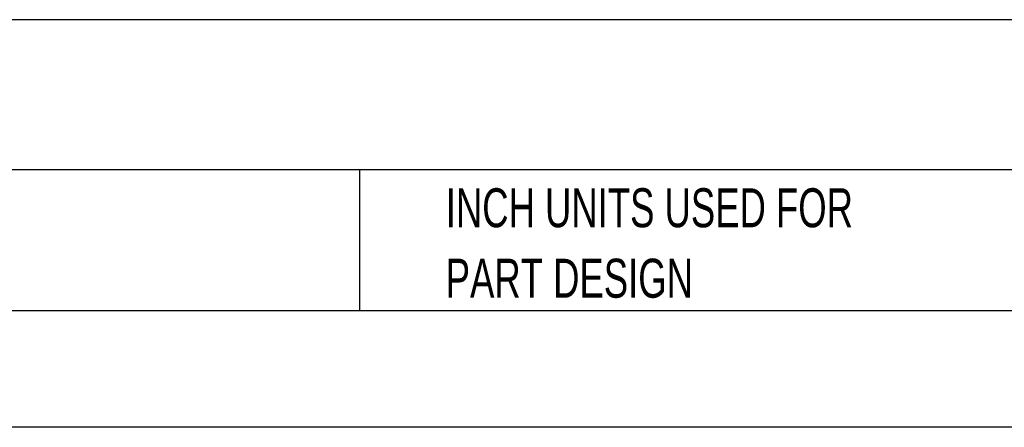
# Model space of a CAD drawing. Header units: millimetres. Extents: x 0 to 838, y 0 to 648.
# Tile 12 of 29: x 307 to 467, y 0 to 66. Entities that reach past the tile are written whole.
import ezdxf

# ---------------------------------------------------------------- set-up
doc = ezdxf.new("R2010")
doc.units = ezdxf.units.MM
doc.header["$LTSCALE"] = 3
doc.linetypes.add('CENTERX2', pattern=[20.32, 12.7, -2.54, 2.54, -2.54])
doc.layers.add('TEXT', color=140, linetype='Continuous', lineweight=25)
doc.styles.add('SLDTEXTSTYLE0', font='TXT', dxfattribs={"width": 0.7})

# ---------------------------------------------------------------- blocks, each defined once
blk = doc.blocks.new('SW_NOTE_0')
at = {"layer": 'TEXT', "color": 0, "linetype": 'CENTERX2', "lineweight": 18, "char_height": 5.2704, "attachment_point": 1, "style": 'SLDTEXTSTYLE0'}
for s, insert in [('LS ELECTRIC SERVO DRIVE, 2 kW, 230 VAC 1 and 3-PHASE,  (2) ETHERNET 100Base-TX (RJ45) PORT(S), EtherCAT and', (0, 6.79)), ('MODBUS TCP, FOR USE WITH 1 kW-1.6 kW 1-PHASE & 2 kW-2.2 kW 3-PHASE SYSTEMS', (0, -2.98))]:
    blk.add_mtext(s, dxfattribs=dict(at, insert=insert))
blk = doc.blocks.new('SW_NOTE_0_3')
at = {"layer": 'TEXT', "color": 0, "linetype": 'CENTERX2', "lineweight": 18, "char_height": 6.35, "attachment_point": 1, "style": 'SLDTEXTSTYLE0'}
for s, insert in [('PART DIMENSIONS MAY DIFFER SLIGHTLY', (0, 8.19)), ("DUE TO MANUFACTURER'S VARIANCES", (0, -3.28))]:
    blk.add_mtext(s, dxfattribs=dict(at, insert=insert))
blk = doc.blocks.new('SW_NOTE_0_6')
at = {"layer": 'TEXT', "color": 0, "linetype": 'CENTERX2', "lineweight": 18, "char_height": 6.35, "attachment_point": 1, "style": 'SLDTEXTSTYLE0'}
for s, insert in [('INCH UNITS USED FOR', (0, 8.19)), ('PART DESIGN', (0, -3.28))]:
    blk.add_mtext(s, dxfattribs=dict(at, insert=insert))

msp = doc.modelspace()

# ---------------------------------------------------------------- linework, layer by layer
at = {"color": 7, "linetype": 'Continuous'}
msp.add_line((838.21, 0.01), (0.01, 0.01), dxfattribs=at)
at = {"layer": 'TEXT'}
for p, q in [((819.15, 66.38), (19.05, 66.38)), ((819.15, 41.91), (19.05, 41.91)), ((361.94, 41.91), (361.94, 19.05)), ((19.05, 19.05), (819.15, 19.05))]:
    msp.add_line(p, q, dxfattribs=at)

# ---------------------------------------------------------------- block references
at = {"layer": 'TEXT', "linetype": 'CENTERX2', "lineweight": 18}
for name, p in [('SW_NOTE_0', (24.34, 55.51)), ('SW_NOTE_0_3', (165.36, 31.91)), ('SW_NOTE_0_6', (375.99, 30.74))]:
    msp.add_blockref(name, p, dxfattribs=at)

doc.saveas('drawing.dxf')
